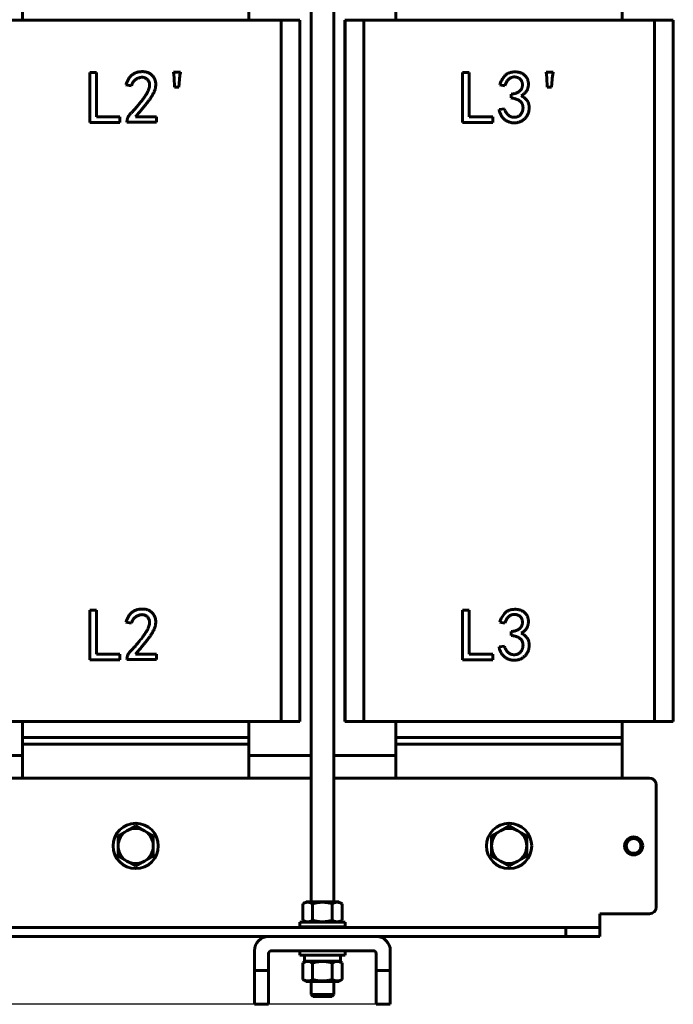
# Model space of a CAD drawing. Header units: millimetres. Extents: x 0 to 297, y 0 to 420.
# Tile 4 of 12: x 89 to 146, y 94 to 181. Entities that reach past the tile are written whole.
import ezdxf

# ---------------------------------------------------------------- set-up
doc = ezdxf.new("R2010")
doc.units = ezdxf.units.MM
doc.linetypes.add('K5LT_BASIC', pattern=[0])
doc.linetypes.add('K5LT_THIN', pattern=[0])
doc.layers.add('Системный слой', color=7, linetype='Continuous')
doc.styles.add('KDIMTEXTSTYLE', font='GOST_AU.SHX', dxfattribs={"width": 0.96, "oblique": 15, "height": 5})
doc.dimstyles.new('KDIMSTYLE (0.20)', dxfattribs={"dimtxt": 5, "dimasz": 1, "dimexe": 2, "dimexo": 0, "dimgap": 1, "dimtad": 1, "dimlfac": 5, "dimtxsty": 'KDIMTEXTSTYLE', "dimsah": 1, "dimcen": 0, "dimdle": 1, "dimadec": 0, "dimazin": 0, "dimtfac": 0.667, "dimtmove": 0, "dimatfit": 3, "dimfxl": 1, "dimtvp": 1, "dimtolj": 1, "dimtzin": 0, "dimarcsym": 0})

# ---------------------------------------------------------------- blocks, each defined once
blk = doc.blocks.new('U8')
at = {"layer": 'Системный слой', "color": 150, "linetype": 'K5LT_BASIC', "lineweight": 60, "true_color": 0x0080ff}
for p, q in [((114.389, 102.589), (114.389, 186.168)), ((114.389, 100.788), (114.389, 100.789)), ((114.389, 100.33), (114.389, 100.371)), ((114.389, 99.52), (114.389, 99.53)), ((114.389, 94.395), (114.389, 95.555))]:
    blk.add_line(p, q, dxfattribs=at)
blk = doc.blocks.new('U9')
at = {"layer": 'Системный слой', "color": 150, "linetype": 'K5LT_BASIC', "lineweight": 60, "true_color": 0x0080ff}
for p, q in [((116.389, 102.589), (116.389, 186.168)), ((116.389, 100.788), (116.389, 100.789)), ((116.389, 100.33), (116.389, 100.371)), ((116.389, 99.52), (116.389, 99.53)), ((116.389, 94.395), (116.389, 95.555))]:
    blk.add_line(p, q, dxfattribs=at)
blk = doc.blocks.new('U62')
at = {"layer": 'Системный слой', "color": 150, "linetype": 'K5LT_BASIC', "lineweight": 60, "true_color": 0x0080ff}
for p, q in [((108.889, 115.53), (114.389, 115.53)), ((116.389, 115.53), (121.889, 115.53))]:
    blk.add_line(p, q, dxfattribs=at)
blk = doc.blocks.new('U65')
at = {"layer": 'Системный слой', "color": 150, "linetype": 'K5LT_BASIC', "lineweight": 60, "true_color": 0x0080ff}
for p, q in [((75.889, 115.53), (81.389, 115.53)), ((83.389, 115.53), (88.889, 115.53))]:
    blk.add_line(p, q, dxfattribs=at)
blk = doc.blocks.new('U66')
at = {"layer": 'Системный слой', "color": 150, "linetype": 'K5LT_BASIC', "lineweight": 60, "true_color": 0x0080ff}
for p, q in [((53.489, 113.53), (55.889, 113.53)), ((75.889, 113.53), (81.389, 113.53)), ((83.389, 113.53), (88.889, 113.53)), ((108.889, 113.53), (114.389, 113.53)), ((116.389, 113.53), (121.889, 113.53)), ((141.889, 113.53), (144.289, 113.53))]:
    blk.add_line(p, q, dxfattribs=at)
blk = doc.blocks.new('KDIMARROW_01')
at = {"layer": 'Системный слой'}
blk.add_hatch(color=0, dxfattribs=at).paths.add_polyline_path([(-5, -0.658), (0, 0), (-5, 0.658), (-4.5, 0)])
at = {"layer": 'Системный слой', "color": 0, "linetype": 'K5LT_THIN', "lineweight": 18}
for p, q in [((-4.5, 0), (-5, 0.658)), ((-5, 0.658), (0, 0)), ((0, 0), (-5, -0.658)), ((-5, -0.658), (-4.5, 0)), ((0, 0), (-1, 0))]:
    blk.add_line(p, q, dxfattribs=at)

msp = doc.modelspace()

# ---------------------------------------------------------------- linework, layer by layer
at = {"layer": 'Системный слой', "color": 150, "linetype": 'K5LT_BASIC', "lineweight": 60, "true_color": 0x0080ff}
for p, q in [((88.8893, 180.5301), (88.8893, 182.3301)), ((108.8893, 182.3301), (108.8893, 180.5301)), ((121.8893, 180.5301), (121.8893, 182.3301)), ((141.8893, 182.3301), (141.8893, 180.5301)), ((86.0436, 180.5301), (111.7346, 180.5301)), ((111.7346, 180.5301), (111.7346, 118.5301)), ((111.7346, 180.5301), (113.3899, 180.5301)), ((113.3899, 180.5301), (113.3954, 180.5301)), ((113.3899, 118.5301), (113.3899, 180.5301)), ((113.3954, 118.5301), (113.3954, 180.5301)), ((117.3832, 180.5301), (117.3887, 180.5301)), ((117.3832, 118.5301), (117.3832, 180.5301)), ((117.3887, 118.5301), (117.3887, 180.5301)), ((117.3887, 180.5301), (119.0436, 180.5301)), ((119.0436, 180.5301), (144.7346, 180.5301)), ((119.0436, 180.5301), (119.0436, 118.5301)), ((144.7346, 180.5301), (144.7346, 118.5301)), ((144.7346, 180.5301), (146.3899, 180.5301)), ((146.3899, 180.5301), (146.3954, 180.5301)), ((146.3899, 118.5301), (146.3899, 180.5301)), ((146.3954, 118.5301), (146.3954, 180.5301)), ((94.8245, 171.4963), (94.8245, 175.8963)), ((94.8245, 175.8963), (95.4163, 175.8963)), ((95.4163, 175.8963), (95.4163, 171.9852)), ((102.235, 175.9478), (102.8525, 175.9478)), ((102.2865, 175.4332), (102.235, 175.9478)), ((127.7601, 171.4963), (127.7601, 175.8963)), ((127.7601, 175.8963), (128.3519, 175.8963)), ((128.3519, 175.8963), (128.3519, 171.9852)), ((135.1707, 175.9478), (135.7882, 175.9478)), ((135.2221, 175.4332), (135.1707, 175.9478)), ((102.3122, 174.6098), (102.2865, 175.4332)), ((102.7496, 175.2788), (102.6981, 174.6098)), ((135.2479, 174.6098), (135.2221, 175.4332)), ((135.6853, 175.2788), (135.6338, 174.6098)), ((98.504, 174.7384), (98.0151, 174.8156)), ((102.6981, 174.6098), (102.3122, 174.6098)), ((131.5169, 174.7384), (131.0537, 174.8156)), ((135.6338, 174.6098), (135.2479, 174.6098)), ((132.0572, 173.6577), (132.0572, 173.9922)), ((131.0022, 172.6285), (131.4654, 172.7057)), ((97.5005, 171.4963), (94.8245, 171.4963)), ((95.4163, 171.9852), (97.5005, 171.9852)), ((97.5005, 171.9852), (97.5005, 171.4963)), ((98.118, 171.5221), (98.118, 171.625)), ((100.7169, 171.5221), (98.118, 171.5221)), ((98.8642, 171.9852), (100.7169, 171.9852)), ((100.7169, 171.9852), (100.7169, 171.5221)), ((130.4362, 171.4963), (127.7601, 171.4963)), ((128.3519, 171.9852), (130.4362, 171.9852)), ((130.4362, 171.9852), (130.4362, 171.4963)), ((94.8245, 128.3864), (95.4163, 128.3864)), ((94.8245, 123.9864), (94.8245, 128.3864)), ((95.4163, 128.3864), (95.4163, 124.4753)), ((127.7601, 123.9864), (127.7601, 128.3864)), ((127.7601, 128.3864), (128.3519, 128.3864)), ((128.3519, 128.3864), (128.3519, 124.4753)), ((98.504, 127.2285), (98.0151, 127.3057)), ((131.5169, 127.2285), (131.0537, 127.3057)), ((132.0572, 126.1478), (132.0572, 126.4823)), ((131.0022, 125.1185), (131.4654, 125.1957)), ((97.5005, 123.9864), (94.8245, 123.9864)), ((95.4163, 124.4753), (97.5005, 124.4753)), ((97.5005, 124.4753), (97.5005, 123.9864)), ((98.118, 124.0121), (98.118, 124.115)), ((100.7169, 124.0121), (98.118, 124.0121)), ((98.8642, 124.4753), (100.7169, 124.4753)), ((100.7169, 124.4753), (100.7169, 124.0121)), ((130.4362, 123.9864), (127.7601, 123.9864)), ((128.3519, 124.4753), (130.4362, 124.4753)), ((130.4362, 124.4753), (130.4362, 123.9864)), ((86.0436, 118.5301), (111.7346, 118.5301)), ((88.8891, 116.7301), (88.8891, 118.5301)), ((108.8891, 118.5301), (108.8891, 117.1301)), ((111.7346, 118.5301), (113.3899, 118.5301)), ((113.3899, 118.5301), (113.3954, 118.5301)), ((117.3832, 118.5301), (117.3887, 118.5301)), ((117.3887, 118.5301), (119.0436, 118.5301)), ((119.0436, 118.5301), (144.7346, 118.5301)), ((121.8891, 116.7301), (121.8891, 118.5301)), ((141.8891, 118.5301), (141.8891, 117.1301)), ((144.7346, 118.5301), (146.3899, 118.5301)), ((146.3899, 118.5301), (146.3954, 118.5301)), ((88.8891, 116.5301), (88.8891, 116.7301)), ((88.8893, 117.1301), (88.8893, 116.5301)), ((88.8893, 117.1301), (108.8893, 117.1301)), ((108.8893, 117.1301), (108.8893, 116.5301)), ((121.8891, 116.5301), (121.8891, 116.7301)), ((121.8893, 117.1301), (121.8893, 116.5301)), ((121.8893, 117.1301), (141.8893, 117.1301)), ((141.8893, 117.1301), (141.8893, 116.5301)), ((88.8891, 113.5301), (88.8891, 116.5301)), ((88.8891, 116.5301), (108.8891, 116.5301)), ((88.8893, 116.5301), (108.8893, 116.5301)), ((108.8891, 116.5301), (108.8891, 113.5301)), ((121.8891, 116.5301), (141.8891, 116.5301)), ((121.8891, 113.5301), (121.8891, 116.5301)), ((121.8893, 116.5301), (141.8893, 116.5301)), ((141.8891, 116.5301), (141.8891, 113.5301)), ((108.8891, 113.5301), (88.8891, 113.5301)), ((141.8891, 113.5301), (121.8891, 113.5301)), ((144.8893, 102.1301), (144.8893, 112.9301)), ((98.1113, 108.8776), (97.3333, 108.4285)), ((98.8893, 109.3268), (98.1113, 108.8776)), ((99.6673, 108.8776), (98.8893, 109.3268)), ((100.4453, 108.4285), (99.6673, 108.8776)), ((131.1113, 108.8776), (130.3333, 108.4285)), ((131.8893, 109.3268), (131.1113, 108.8776)), ((132.6673, 108.8776), (131.8893, 109.3268)), ((133.4453, 108.4285), (132.6673, 108.8776)), ((97.3333, 108.4285), (97.3333, 107.5301)), ((100.4453, 107.5301), (100.4453, 108.4285)), ((130.3333, 108.4285), (130.3333, 107.5301)), ((133.4453, 107.5301), (133.4453, 108.4285)), ((97.3333, 107.5301), (97.3333, 106.6317)), ((100.4453, 106.6317), (100.4453, 107.5301)), ((130.3333, 107.5301), (130.3333, 106.6317)), ((133.4453, 106.6317), (133.4453, 107.5301)), ((97.3333, 106.6317), (98.1113, 106.1826)), ((99.6673, 106.1826), (100.4453, 106.6317)), ((130.3333, 106.6317), (131.1113, 106.1826)), ((132.6673, 106.1826), (133.4453, 106.6317)), ((98.1113, 106.1826), (98.8893, 105.7334)), ((98.8893, 105.7334), (99.6673, 106.1826)), ((131.1113, 106.1826), (131.8893, 105.7334)), ((131.8893, 105.7334), (132.6673, 106.1826)), ((113.9518, 102.5888), (113.6573, 102.4187)), ((113.6573, 100.9588), (113.6573, 102.4187)), ((113.9518, 102.5888), (116.8268, 102.5888)), ((114.5233, 100.9588), (114.5233, 102.4187)), ((116.2554, 100.9588), (116.2554, 102.4187)), ((116.8268, 102.5888), (117.1214, 102.4187)), ((117.1214, 102.4187), (117.1214, 100.9588)), ((139.8893, 101.5301), (139.8893, 100.5301)), ((139.8893, 101.5301), (144.2893, 101.5301)), ((60.8893, 100.3301), (136.8893, 100.3301)), ((113.3893, 100.7881), (113.3893, 100.3714)), ((113.3893, 100.7881), (117.3893, 100.7881)), ((113.3893, 100.3714), (117.3893, 100.3714)), ((113.9518, 100.7888), (113.6573, 100.9588)), ((113.9518, 100.7888), (116.8268, 100.7888)), ((116.8268, 100.7888), (117.1214, 100.9588)), ((117.3893, 100.7881), (117.3893, 100.3714)), ((136.8893, 100.3301), (139.8893, 100.3301)), ((136.8893, 100.3301), (136.8893, 99.5301)), ((139.8893, 100.3301), (139.8893, 100.5301)), ((139.8893, 100.3301), (139.8893, 99.5301)), ((136.8893, 99.5301), (60.8893, 99.5301)), ((110.6393, 99.5201), (120.1393, 99.5201)), ((139.8893, 99.5301), (136.8893, 99.5301)), ((109.3893, 98.2701), (109.3893, 96.5301)), ((110.6393, 96.5301), (110.6393, 98.0201)), ((110.8893, 98.2701), (119.8893, 98.2701)), ((113.3893, 98.2701), (113.3893, 97.8721)), ((113.3893, 97.8721), (117.3893, 97.8721)), ((113.7977, 97.8721), (113.7977, 97.3555)), ((116.981, 97.8721), (116.981, 97.3555)), ((117.3893, 98.2701), (117.3893, 97.8721)), ((120.1393, 98.0201), (120.1393, 96.5301)), ((121.3893, 96.5301), (121.3893, 98.2701)), ((113.9518, 97.3555), (113.6573, 97.1854)), ((113.6573, 95.7255), (113.6573, 97.1854)), ((113.7977, 97.3555), (116.981, 97.3555)), ((114.5233, 97.1854), (114.5233, 95.7255)), ((116.2554, 97.1854), (116.2554, 95.7255)), ((116.8268, 97.3555), (117.1214, 97.1854)), ((117.1214, 97.1854), (117.1214, 95.7255)), ((109.3893, 96.5301), (109.3893, 93.5301)), ((109.3893, 96.5301), (110.6393, 96.5301)), ((110.6393, 96.5301), (110.6393, 93.5301)), ((120.1393, 96.5301), (121.3893, 96.5301)), ((120.1393, 96.5301), (120.1393, 93.5301)), ((121.3893, 96.5301), (121.3893, 93.5301)), ((113.9518, 95.5555), (113.6573, 95.7255)), ((116.8268, 95.5555), (113.9518, 95.5555)), ((116.8268, 95.5555), (117.1214, 95.7255)), ((114.3893, 94.3953), (115.3893, 94.3953)), ((114.5625, 94.2221), (114.3893, 94.3953)), ((114.5625, 94.2221), (116.2161, 94.2221)), ((115.3893, 94.3953), (116.3893, 94.3953)), ((116.2161, 94.2221), (116.3893, 94.3953)), ((109.3893, 93.5301), (110.6393, 93.5301)), ((120.1393, 93.5301), (121.3893, 93.5301))]:
    msp.add_line(p, q, dxfattribs=at)
for centre, radius in [((98.8893, 107.5301), 2), ((131.8893, 107.5301), 2), ((142.8893, 107.5301), 0.8), ((142.8893, 107.5301), 0.65)]:
    msp.add_circle(centre, radius, dxfattribs=at)
for centre, radius, start, end in [((144.2893, 112.9301), 0.6, 0, 90), ((98.8893, 107.5301), 1.556, 120, 180), ((98.8893, 107.5301), 1.556, 60, 120), ((98.8893, 107.5301), 1.556, 0, 60), ((131.8893, 107.5301), 1.556, 120, 180), ((131.8893, 107.5301), 1.556, 60, 120), ((131.8893, 107.5301), 1.556, 0, 60), ((98.8893, 107.5301), 1.556, 180, 240), ((98.8893, 107.5301), 1.556, 300, 0), ((131.8893, 107.5301), 1.556, 180, 240), ((131.8893, 107.5301), 1.556, 300, 0), ((98.8893, 107.5301), 1.556, 240, 300), ((131.8893, 107.5301), 1.556, 240, 300), ((144.2893, 102.1301), 0.6, 270, 0), ((110.6393, 98.2701), 1.25, 90, 180), ((120.1393, 98.2701), 1.25, 0, 90), ((110.8893, 98.0201), 0.25, 90, 180), ((119.8893, 98.0201), 0.25, 0, 90)]:
    msp.add_arc(centre, radius, start, end, dxfattribs=at)
for points, knots in [([(98.0151, 174.8156), (98.0324, 174.8635), (98.0659, 174.9566), (98.1238, 175.0892), (98.1835, 175.2126), (98.2468, 175.326), (98.315, 175.4287), (98.3865, 175.5215), (98.4615, 175.6045), (98.5405, 175.6777), (98.623, 175.7422), (98.7097, 175.7981), (98.7995, 175.8469), (98.8928, 175.8884), (98.9897, 175.9218), (99.0906, 175.9461), (99.1947, 175.9649), (99.2657, 175.9706), (99.3017, 175.9735)], [0, 0, 0, 0, 0.082418, 0.1603497, 0.2342482, 0.3045452, 0.3706461, 0.4337613, 0.4942528, 0.5518037, 0.6079209, 0.6637471, 0.7187966, 0.7734135, 0.8289231, 0.8846043, 0.9415582, 1, 1, 1, 1]), ([(99.3017, 175.9735), (99.3436, 175.9769), (99.425, 175.9834), (99.5445, 175.9846), (99.6572, 175.9768), (99.7652, 175.962), (99.8707, 175.9359), (99.9764, 175.8972), (100.0834, 175.845), (100.1914, 175.781), (100.2973, 175.7026), (100.3932, 175.6041), (100.4777, 175.4873), (100.5533, 175.3551), (100.6143, 175.2065), (100.651, 175.0411), (100.6645, 174.8615), (100.6571, 174.7032), (100.6391, 174.5692), (100.6138, 174.4621), (100.5775, 174.3506), (100.5347, 174.233), (100.4778, 174.1121), (100.4138, 173.9852), (100.3373, 173.8548), (100.2679, 173.742), (100.205, 173.6482), (100.1523, 173.5716), (100.0947, 173.4898), (100.0301, 173.4042), (99.9618, 173.3128), (99.8884, 173.2163), (99.8092, 173.1156), (99.7251, 173.0094), (99.6358, 172.898), (99.5407, 172.7821), (99.4401, 172.6619), (99.3353, 172.5358), (99.2252, 172.4048), (99.1097, 172.2691), (98.9883, 172.1292), (98.9061, 172.0338), (98.8642, 171.9852)], [0, 0, 0, 0, 0.0231066, 0.0449378, 0.0655931, 0.085179, 0.1047905, 0.1252321, 0.146947, 0.1701294, 0.1941955, 0.2191421, 0.2453748, 0.2732971, 0.3026794, 0.3333104, 0.3660738, 0.4013869, 0.4202566, 0.4403369, 0.4617676, 0.484702, 0.5090853, 0.5351729, 0.5627921, 0.5922081, 0.6079503, 0.6249052, 0.6433192, 0.6629144, 0.6838717, 0.7060522, 0.7295644, 0.7543029, 0.7805141, 0.8080636, 0.8367079, 0.8667163, 0.8982007, 0.9307825, 0.9647093, 1, 1, 1, 1]), ([(102.8525, 175.9478), (102.8292, 175.8366), (102.7828, 175.6154), (102.7606, 175.3906), (102.7496, 175.2788)], [0, 0, 0, 0, 0.5027795, 1, 1, 1, 1]), ([(131.0537, 174.8156), (131.0807, 174.8901), (131.1333, 175.0354), (131.2316, 175.2396), (131.3457, 175.4236), (131.4527, 175.5625), (131.5466, 175.6623), (131.6245, 175.7266), (131.7071, 175.785), (131.7965, 175.8339), (131.8917, 175.8756), (131.9932, 175.9075), (132.1002, 175.9323), (132.2118, 175.9492), (132.3242, 175.9581), (132.4346, 175.9617), (132.5415, 175.9562), (132.6452, 175.9467), (132.7448, 175.928), (132.8409, 175.9036), (132.9329, 175.8707), (133.0219, 175.8331), (133.1051, 175.7882), (133.1834, 175.739), (133.2535, 175.6819), (133.3194, 175.6215), (133.3761, 175.5528), (133.4284, 175.48), (133.4739, 175.4012), (133.5117, 175.317), (133.5433, 175.2298), (133.5669, 175.1394), (133.5845, 175.0475), (133.5928, 174.953), (133.5938, 174.8571), (133.5869, 174.759), (133.5724, 174.659), (133.551, 174.5575), (133.5201, 174.456), (133.4756, 174.3573), (133.4191, 174.2619), (133.3507, 174.1697), (133.2704, 174.0808), (133.1771, 173.9964), (133.073, 173.9137), (132.997, 173.8636), (132.9578, 173.8378)], [0, 0, 0, 0, 0.0474644, 0.0924887, 0.135475, 0.1769674, 0.1972903, 0.2174162, 0.2373714, 0.2578142, 0.2783543, 0.2995383, 0.3214187, 0.3441338, 0.3670489, 0.3889408, 0.4102756, 0.4311237, 0.4512424, 0.4709051, 0.4904653, 0.5097307, 0.5287159, 0.5470332, 0.5650435, 0.5828138, 0.6005035, 0.6182453, 0.6364913, 0.6548865, 0.6734863, 0.6919963, 0.7107705, 0.7294984, 0.7487196, 0.7681758, 0.7883602, 0.8091874, 0.8303141, 0.8517809, 0.8738761, 0.8965984, 0.9204467, 0.9454984, 0.97192, 1, 1, 1, 1]), ([(135.7882, 175.9478), (135.7649, 175.8366), (135.7185, 175.6154), (135.6963, 175.3906), (135.6853, 175.2788)], [0, 0, 0, 0, 0.5027795, 1, 1, 1, 1]), ([(98.118, 171.625), (98.1211, 171.6568), (98.1273, 171.7202), (98.1491, 171.8134), (98.1796, 171.9044), (98.2198, 171.9931), (98.2695, 172.0797), (98.3306, 172.1622), (98.3988, 172.2442), (98.4803, 172.3218), (98.5683, 172.4044), (98.6594, 172.4989), (98.758, 172.6021), (98.8603, 172.7183), (98.9704, 172.8434), (99.0842, 172.9811), (99.2043, 173.1288), (99.3275, 173.2836), (99.4482, 173.4392), (99.5594, 173.5899), (99.6606, 173.7307), (99.7508, 173.8619), (99.8278, 173.9852), (99.8946, 174.0986), (99.9516, 174.2019), (100.0085, 174.3252), (100.0623, 174.4675), (100.1044, 174.6291), (100.1235, 174.7786), (100.116, 174.9161), (100.0864, 175.0415), (100.0348, 175.1553), (99.9624, 175.2579), (99.8698, 175.3454), (99.7642, 175.4174), (99.6467, 175.4658), (99.521, 175.4902), (99.3895, 175.488), (99.257, 175.4645), (99.1249, 175.4235), (98.9976, 175.3601), (98.8729, 175.281), (98.7574, 175.179), (98.6558, 175.0535), (98.5695, 174.905), (98.5264, 174.7953), (98.504, 174.7384)], [0, 0, 0, 0, 0.0155287, 0.0308642, 0.04632, 0.0620533, 0.0780793, 0.0946407, 0.1118158, 0.1298049, 0.1492158, 0.1703673, 0.1934894, 0.2184957, 0.245488, 0.2743887, 0.3051868, 0.3378863, 0.3704218, 0.4007344, 0.4288022, 0.4545463, 0.4780315, 0.4993181, 0.5184278, 0.535259, 0.5652147, 0.5921015, 0.6161602, 0.6380887, 0.6585443, 0.6783481, 0.6983685, 0.7190874, 0.7398698, 0.7600558, 0.7803153, 0.8015928, 0.8234931, 0.8454849, 0.8684476, 0.8923113, 0.9169977, 0.9428597, 0.9703611, 1, 1, 1, 1]), ([(132.0572, 173.9922), (132.1008, 173.9967), (132.1852, 174.0053), (132.3065, 174.0281), (132.4189, 174.0538), (132.5218, 174.0865), (132.6155, 174.1246), (132.7006, 174.1678), (132.7758, 174.218), (132.8418, 174.2735), (132.8996, 174.3337), (132.9483, 174.3988), (132.9889, 174.4681), (133.0206, 174.5421), (133.0429, 174.6206), (133.059, 174.7031), (133.0637, 174.7902), (133.0621, 174.8797), (133.0525, 174.9684), (133.0321, 175.0525), (133.0033, 175.1302), (132.9667, 175.2024), (132.9187, 175.2667), (132.8633, 175.3253), (132.7988, 175.3771), (132.7266, 175.4215), (132.6493, 175.4577), (132.5702, 175.4873), (132.4893, 175.505), (132.4076, 175.5146), (132.3244, 175.5161), (132.2402, 175.5057), (132.1546, 175.4876), (132.0683, 175.4603), (131.9824, 175.4218), (131.9019, 175.3663), (131.8266, 175.2965), (131.7539, 175.2139), (131.6884, 175.1148), (131.6251, 175.003), (131.5668, 174.8765), (131.534, 174.7857), (131.5169, 174.7384)], [0, 0, 0, 0, 0.0346279, 0.0670302, 0.097477, 0.1256632, 0.1522368, 0.1773884, 0.2009232, 0.2235527, 0.2453943, 0.2667337, 0.2876601, 0.3086917, 0.3301416, 0.3521026, 0.3749979, 0.3988532, 0.4228625, 0.4453314, 0.4670165, 0.488239, 0.5090779, 0.5302096, 0.5518132, 0.5742469, 0.597043, 0.6191997, 0.6408208, 0.6623075, 0.6841505, 0.7063853, 0.7292324, 0.7532102, 0.7778108, 0.803296, 0.8301304, 0.8587779, 0.8900428, 0.9237671, 0.9602734, 1, 1, 1, 1]), ([(132.9578, 173.8378), (133.0153, 173.8106), (133.1278, 173.7574), (133.2784, 173.6496), (133.4076, 173.5225), (133.497, 173.4009), (133.5574, 173.2948), (133.5934, 173.2077), (133.6209, 173.1146), (133.6408, 173.0161), (133.6534, 172.9116), (133.6565, 172.801), (133.6528, 172.6841), (133.6404, 172.5635), (133.6205, 172.4423), (133.5887, 172.3257), (133.5479, 172.2149), (133.4969, 172.1096), (133.4352, 172.0108), (133.3625, 171.9188), (133.2817, 171.8314), (133.1902, 171.7524), (133.0932, 171.6804), (132.9914, 171.618), (132.8866, 171.5654), (132.7785, 171.5232), (132.667, 171.4917), (132.5525, 171.4699), (132.4346, 171.4572), (132.3147, 171.4558), (132.1952, 171.4629), (132.0788, 171.4808), (131.9659, 171.5047), (131.8575, 171.54), (131.7525, 171.5821), (131.6525, 171.6352), (131.5561, 171.6957), (131.4642, 171.7647), (131.3781, 171.8429), (131.2998, 171.9302), (131.2286, 172.0254), (131.1683, 172.1306), (131.1128, 172.2423), (131.0682, 172.3637), (131.0291, 172.4927), (131.0113, 172.5826), (131.0022, 172.6285)], [0, 0, 0, 0, 0.0353833, 0.0692705, 0.1025623, 0.13598, 0.1530165, 0.1704708, 0.18839, 0.2069955, 0.2264245, 0.246968, 0.2685728, 0.2915207, 0.3145081, 0.3368773, 0.3587738, 0.3802259, 0.4019327, 0.4234948, 0.4455346, 0.4681122, 0.4907681, 0.5127759, 0.5345433, 0.5560063, 0.5773522, 0.5989781, 0.6208696, 0.6433506, 0.6656967, 0.6875237, 0.70891, 0.7299007, 0.7509362, 0.7719157, 0.7928347, 0.8143218, 0.8358715, 0.8575523, 0.8795708, 0.9019429, 0.9249779, 0.949008, 0.973929, 1, 1, 1, 1]), ([(131.4654, 172.7057), (131.4837, 172.6517), (131.5195, 172.5457), (131.597, 172.3994), (131.6896, 172.2673), (131.7785, 172.1684), (131.8588, 172.1009), (131.9221, 172.0567), (131.9887, 172.0188), (132.0603, 171.991), (132.1345, 171.9671), (132.2131, 171.9536), (132.2946, 171.9459), (132.3785, 171.9446), (132.4622, 171.9523), (132.5429, 171.9676), (132.6196, 171.9901), (132.6917, 172.0217), (132.7584, 172.0626), (132.8222, 172.1091), (132.8806, 172.165), (132.933, 172.2286), (132.9805, 172.2968), (133.0215, 172.3682), (133.0554, 172.4421), (133.0807, 172.5186), (133.1004, 172.5972), (133.1113, 172.6784), (133.1165, 172.7619), (133.1131, 172.8466), (133.1045, 172.9303), (133.0868, 173.0103), (133.0631, 173.0852), (133.0337, 173.1564), (132.9953, 173.2215), (132.9511, 173.2823), (132.9002, 173.3382), (132.8413, 173.3888), (132.775, 173.4358), (132.6999, 173.4792), (132.6148, 173.5173), (132.5216, 173.554), (132.4185, 173.585), (132.3066, 173.6135), (132.1851, 173.6384), (132.1008, 173.6511), (132.0572, 173.6577)], [0, 0, 0, 0, 0.0421545, 0.0827972, 0.1221768, 0.1614951, 0.1808753, 0.1998131, 0.218676, 0.2374728, 0.2566836, 0.2763067, 0.2964043, 0.3173563, 0.3383914, 0.3585206, 0.3781819, 0.3974704, 0.416687, 0.4360372, 0.4558515, 0.476407, 0.4970419, 0.5173929, 0.5373034, 0.5571791, 0.5770478, 0.5972554, 0.617769, 0.6389669, 0.6600494, 0.6800419, 0.6995475, 0.7182171, 0.7369917, 0.7553545, 0.7738496, 0.792872, 0.8127936, 0.8339915, 0.8570584, 0.8818013, 0.9081599, 0.9368209, 0.9673369, 1, 1, 1, 1]), ([(98.0151, 127.3057), (98.0324, 127.3535), (98.0659, 127.4466), (98.1238, 127.5792), (98.1835, 127.7026), (98.2468, 127.8161), (98.315, 127.9187), (98.3865, 128.0116), (98.4615, 128.0946), (98.5405, 128.1677), (98.623, 128.2322), (98.7097, 128.2881), (98.7995, 128.337), (98.8928, 128.3784), (98.9897, 128.4118), (99.0906, 128.4361), (99.1947, 128.455), (99.2657, 128.4607), (99.3017, 128.4636)], [0, 0, 0, 0, 0.082418, 0.1603497, 0.2342482, 0.3045452, 0.3706461, 0.4337613, 0.4942528, 0.5518037, 0.6079209, 0.6637471, 0.7187966, 0.7734135, 0.8289231, 0.8846043, 0.9415582, 1, 1, 1, 1]), ([(98.118, 124.115), (98.1211, 124.1469), (98.1273, 124.2103), (98.1491, 124.3034), (98.1796, 124.3944), (98.2198, 124.4832), (98.2695, 124.5697), (98.3306, 124.6522), (98.3988, 124.7343), (98.4803, 124.8119), (98.5683, 124.8945), (98.6594, 124.9889), (98.758, 125.0921), (98.8603, 125.2083), (98.9704, 125.3335), (99.0842, 125.4712), (99.2043, 125.6188), (99.3275, 125.7737), (99.4482, 125.9292), (99.5594, 126.08), (99.6606, 126.2207), (99.7508, 126.352), (99.8278, 126.4753), (99.8946, 126.5886), (99.9516, 126.6919), (100.0085, 126.8153), (100.0623, 126.9575), (100.1044, 127.1191), (100.1235, 127.2687), (100.116, 127.4061), (100.0864, 127.5316), (100.0348, 127.6454), (99.9624, 127.7479), (99.8698, 127.8354), (99.7642, 127.9074), (99.6467, 127.9558), (99.521, 127.9803), (99.3895, 127.9781), (99.257, 127.9545), (99.1249, 127.9136), (98.9976, 127.8501), (98.8729, 127.771), (98.7574, 127.6691), (98.6558, 127.5436), (98.5695, 127.3951), (98.5264, 127.2854), (98.504, 127.2285)], [0, 0, 0, 0, 0.0155287, 0.0308642, 0.04632, 0.0620533, 0.0780793, 0.0946407, 0.1118158, 0.1298049, 0.1492158, 0.1703673, 0.1934894, 0.2184957, 0.245488, 0.2743887, 0.3051868, 0.3378863, 0.3704218, 0.4007344, 0.4288022, 0.4545463, 0.4780315, 0.4993181, 0.5184278, 0.535259, 0.5652147, 0.5921015, 0.6161602, 0.6380887, 0.6585443, 0.6783481, 0.6983685, 0.7190874, 0.7398698, 0.7600558, 0.7803153, 0.8015928, 0.8234931, 0.8454849, 0.8684476, 0.8923113, 0.9169977, 0.9428597, 0.9703611, 1, 1, 1, 1]), ([(99.3017, 128.4636), (99.3436, 128.4669), (99.425, 128.4735), (99.5445, 128.4747), (99.6572, 128.4669), (99.7652, 128.4521), (99.8707, 128.4259), (99.9764, 128.3873), (100.0834, 128.3351), (100.1914, 128.2711), (100.2973, 128.1927), (100.3932, 128.0942), (100.4777, 127.9773), (100.5533, 127.8452), (100.6143, 127.6966), (100.651, 127.5311), (100.6645, 127.3516), (100.6571, 127.1932), (100.6391, 127.0592), (100.6138, 126.9522), (100.5775, 126.8407), (100.5347, 126.7231), (100.4778, 126.6021), (100.4138, 126.4753), (100.3373, 126.3448), (100.2679, 126.2321), (100.205, 126.1382), (100.1523, 126.0616), (100.0947, 125.9799), (100.0301, 125.8943), (99.9618, 125.8028), (99.8884, 125.7063), (99.8092, 125.6056), (99.7251, 125.4995), (99.6358, 125.3881), (99.5407, 125.2722), (99.4401, 125.152), (99.3353, 125.0258), (99.2252, 124.8949), (99.1097, 124.7591), (98.9883, 124.6193), (98.9061, 124.5239), (98.8642, 124.4753)], [0, 0, 0, 0, 0.0231066, 0.0449378, 0.0655931, 0.085179, 0.1047905, 0.1252321, 0.146947, 0.1701294, 0.1941955, 0.2191421, 0.2453748, 0.2732971, 0.3026794, 0.3333104, 0.3660738, 0.4013869, 0.4202566, 0.4403369, 0.4617676, 0.484702, 0.5090853, 0.5351729, 0.5627921, 0.5922081, 0.6079503, 0.6249052, 0.6433192, 0.6629144, 0.6838717, 0.7060522, 0.7295644, 0.7543029, 0.7805141, 0.8080636, 0.8367079, 0.8667163, 0.8982007, 0.9307825, 0.9647093, 1, 1, 1, 1]), ([(131.0537, 127.3057), (131.0807, 127.3802), (131.1333, 127.5254), (131.2316, 127.7296), (131.3457, 127.9137), (131.4527, 128.0526), (131.5466, 128.1523), (131.6245, 128.2166), (131.7071, 128.2751), (131.7965, 128.3239), (131.8917, 128.3657), (131.9932, 128.3976), (132.1002, 128.4224), (132.2118, 128.4392), (132.3242, 128.4481), (132.4346, 128.4518), (132.5415, 128.4462), (132.6452, 128.4368), (132.7448, 128.4181), (132.8409, 128.3936), (132.9329, 128.3607), (133.0219, 128.3232), (133.1051, 128.2782), (133.1834, 128.229), (133.2535, 128.1719), (133.3194, 128.1115), (133.3761, 128.0429), (133.4284, 127.97), (133.4739, 127.8913), (133.5117, 127.8071), (133.5433, 127.7198), (133.5669, 127.6295), (133.5845, 127.5376), (133.5928, 127.4431), (133.5938, 127.3472), (133.5869, 127.2491), (133.5724, 127.1491), (133.551, 127.0475), (133.5201, 126.946), (133.4756, 126.8473), (133.4191, 126.7519), (133.3507, 126.6598), (133.2704, 126.5709), (133.1771, 126.4864), (133.073, 126.4037), (132.997, 126.3537), (132.9578, 126.3279)], [0, 0, 0, 0, 0.0474644, 0.0924887, 0.135475, 0.1769674, 0.1972903, 0.2174162, 0.2373714, 0.2578142, 0.2783543, 0.2995383, 0.3214187, 0.3441338, 0.3670489, 0.3889408, 0.4102756, 0.4311237, 0.4512424, 0.4709051, 0.4904653, 0.5097307, 0.5287159, 0.5470332, 0.5650435, 0.5828138, 0.6005035, 0.6182453, 0.6364913, 0.6548865, 0.6734863, 0.6919963, 0.7107705, 0.7294984, 0.7487196, 0.7681758, 0.7883602, 0.8091874, 0.8303141, 0.8517809, 0.8738761, 0.8965984, 0.9204467, 0.9454984, 0.97192, 1, 1, 1, 1]), ([(132.0572, 126.4823), (132.1008, 126.4867), (132.1852, 126.4954), (132.3065, 126.5182), (132.4189, 126.5439), (132.5218, 126.5766), (132.6155, 126.6146), (132.7006, 126.6579), (132.7758, 126.7081), (132.8418, 126.7635), (132.8996, 126.8238), (132.9483, 126.8889), (132.9889, 126.9581), (133.0206, 127.0321), (133.0429, 127.1107), (133.059, 127.1932), (133.0637, 127.2802), (133.0621, 127.3698), (133.0525, 127.4585), (133.0321, 127.5425), (133.0033, 127.6202), (132.9667, 127.6924), (132.9187, 127.7568), (132.8633, 127.8154), (132.7988, 127.8671), (132.7266, 127.9115), (132.6493, 127.9478), (132.5702, 127.9773), (132.4893, 127.995), (132.4076, 128.0047), (132.3244, 128.0062), (132.2402, 127.9958), (132.1546, 127.9776), (132.0683, 127.9503), (131.9824, 127.9119), (131.9019, 127.8563), (131.8266, 127.7866), (131.7539, 127.7039), (131.6884, 127.6049), (131.6251, 127.4931), (131.5668, 127.3665), (131.534, 127.2758), (131.5169, 127.2285)], [0, 0, 0, 0, 0.0346279, 0.0670302, 0.097477, 0.1256632, 0.1522368, 0.1773884, 0.2009232, 0.2235527, 0.2453943, 0.2667337, 0.2876601, 0.3086917, 0.3301416, 0.3521026, 0.3749979, 0.3988532, 0.4228625, 0.4453314, 0.4670165, 0.488239, 0.5090779, 0.5302096, 0.5518132, 0.5742469, 0.597043, 0.6191997, 0.6408208, 0.6623075, 0.6841505, 0.7063853, 0.7292324, 0.7532102, 0.7778108, 0.803296, 0.8301304, 0.8587779, 0.8900428, 0.9237671, 0.9602734, 1, 1, 1, 1]), ([(132.9578, 126.3279), (133.0153, 126.3007), (133.1278, 126.2474), (133.2784, 126.1396), (133.4076, 126.0126), (133.497, 125.891), (133.5574, 125.7849), (133.5934, 125.6977), (133.6209, 125.6047), (133.6408, 125.5061), (133.6534, 125.4016), (133.6565, 125.291), (133.6528, 125.1742), (133.6404, 125.0535), (133.6205, 124.9324), (133.5887, 124.8158), (133.5479, 124.7049), (133.4969, 124.5997), (133.4352, 124.5009), (133.3625, 124.4088), (133.2817, 124.3214), (133.1902, 124.2424), (133.0932, 124.1704), (132.9914, 124.1081), (132.8866, 124.0555), (132.7785, 124.0133), (132.667, 123.9818), (132.5525, 123.96), (132.4346, 123.9472), (132.3147, 123.9459), (132.1952, 123.953), (132.0788, 123.9709), (131.9659, 123.9947), (131.8575, 124.03), (131.7525, 124.0722), (131.6525, 124.1252), (131.5561, 124.1858), (131.4642, 124.2547), (131.3781, 124.333), (131.2998, 124.4203), (131.2286, 124.5155), (131.1683, 124.6206), (131.1128, 124.7324), (131.0682, 124.8538), (131.0291, 124.9828), (131.0113, 125.0726), (131.0022, 125.1185)], [0, 0, 0, 0, 0.0353833, 0.0692705, 0.1025623, 0.13598, 0.1530165, 0.1704708, 0.18839, 0.2069955, 0.2264245, 0.246968, 0.2685728, 0.2915207, 0.3145081, 0.3368773, 0.3587738, 0.3802259, 0.4019327, 0.4234948, 0.4455346, 0.4681122, 0.4907681, 0.5127759, 0.5345433, 0.5560063, 0.5773522, 0.5989781, 0.6208696, 0.6433506, 0.6656967, 0.6875237, 0.70891, 0.7299007, 0.7509362, 0.7719157, 0.7928347, 0.8143218, 0.8358715, 0.8575523, 0.8795708, 0.9019429, 0.9249779, 0.949008, 0.973929, 1, 1, 1, 1]), ([(131.4654, 125.1957), (131.4837, 125.1418), (131.5195, 125.0358), (131.597, 124.8895), (131.6896, 124.7574), (131.7785, 124.6585), (131.8588, 124.591), (131.9221, 124.5468), (131.9887, 124.5089), (132.0603, 124.4811), (132.1345, 124.4571), (132.2131, 124.4437), (132.2946, 124.436), (132.3785, 124.4347), (132.4622, 124.4423), (132.5429, 124.4576), (132.6196, 124.4802), (132.6917, 124.5118), (132.7584, 124.5526), (132.8222, 124.5991), (132.8806, 124.655), (132.933, 124.7186), (132.9805, 124.7869), (133.0215, 124.8582), (133.0554, 124.9321), (133.0807, 125.0087), (133.1004, 125.0873), (133.1113, 125.1684), (133.1165, 125.2519), (133.1131, 125.3367), (133.1045, 125.4204), (133.0868, 125.5004), (133.0631, 125.5753), (133.0337, 125.6465), (132.9953, 125.7115), (132.9511, 125.7723), (132.9002, 125.8282), (132.8413, 125.8789), (132.775, 125.9258), (132.6999, 125.9692), (132.6148, 126.0073), (132.5216, 126.0441), (132.4185, 126.075), (132.3066, 126.1035), (132.1851, 126.1284), (132.1008, 126.1412), (132.0572, 126.1478)], [0, 0, 0, 0, 0.0421545, 0.0827972, 0.1221768, 0.1614951, 0.1808753, 0.1998131, 0.218676, 0.2374728, 0.2566836, 0.2763067, 0.2964043, 0.3173563, 0.3383914, 0.3585206, 0.3781819, 0.3974704, 0.416687, 0.4360372, 0.4558515, 0.476407, 0.4970419, 0.5173929, 0.5373034, 0.5571791, 0.5770478, 0.5972554, 0.617769, 0.6389669, 0.6600494, 0.6800419, 0.6995475, 0.7182171, 0.7369917, 0.7553545, 0.7738496, 0.792872, 0.8127936, 0.8339915, 0.8570584, 0.8818013, 0.9081599, 0.9368209, 0.9673369, 1, 1, 1, 1]), ([(113.6573, 102.4187), (113.7089, 102.4485), (113.7792, 102.4837), (113.869, 102.5165), (113.9253, 102.5327), (113.983, 102.5447), (114.0419, 102.5518), (114.1014, 102.5535), (114.1604, 102.5498), (114.2178, 102.541), (114.273, 102.528), (114.3428, 102.5063), (114.4264, 102.4716), (114.4915, 102.4371), (114.5233, 102.4187)], [0, 0, 0, 0, 2.7560149, 3.7063761, 4.6759695, 5.6700035, 6.6812568, 7.7046424, 8.7188714, 9.7019759, 10.6472201, 11.5539335, 13.3028004, 15, 15, 15, 15]), ([(114.5233, 102.4187), (114.5384, 102.4231), (114.5688, 102.4317), (114.615, 102.4442), (114.661, 102.4561), (114.7224, 102.4712), (114.7993, 102.4885), (114.9171, 102.5117), (115.0184, 102.5273), (115.1031, 102.5372), (115.1456, 102.5414), (115.1882, 102.545), (115.2308, 102.548), (115.2735, 102.5502), (115.3309, 102.5523), (115.3884, 102.553), (115.4455, 102.5522), (115.503, 102.5505), (115.5584, 102.5474), (115.6112, 102.5433), (115.6592, 102.539), (115.7192, 102.5323), (115.791, 102.5225), (115.8623, 102.5109), (115.9335, 102.4977), (116.0017, 102.4835), (116.0673, 102.4685), (116.1302, 102.453), (116.1823, 102.4392), (116.2241, 102.4276), (116.245, 102.4217), (116.2554, 102.4187)], [0, 0, 0, 0, 0.0002359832, 0.0004719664, 0.0007079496, 0.0009439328, 0.0014158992, 0.0018878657, 0.0027406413, 0.0029538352, 0.0031670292, 0.0033802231, 0.003593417, 0.0038067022, 0.0040199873, 0.0044465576, 0.0046598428, 0.004873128, 0.0052996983, 0.0054797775, 0.0056598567, 0.0060200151, 0.0063801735, 0.0067403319, 0.0071004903, 0.0074606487, 0.0077820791, 0.0081035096, 0.0084249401, 0.0085856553, 0.0087463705, 0.0087463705, 0.0087463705, 0.0087463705]), ([(116.2554, 102.4187), (116.307, 102.4485), (116.3773, 102.4837), (116.4671, 102.5165), (116.5233, 102.5327), (116.581, 102.5447), (116.64, 102.5518), (116.6994, 102.5535), (116.7584, 102.5498), (116.8159, 102.541), (116.8711, 102.528), (116.9409, 102.5063), (117.0244, 102.4716), (117.0896, 102.4371), (117.1214, 102.4187)], [0, 0, 0, 0, 2.756015, 3.7063762, 4.6759696, 5.6700037, 6.681257, 7.7046426, 8.7188715, 9.701976, 10.6472202, 11.5539336, 13.3028005, 15, 15, 15, 15]), ([(114.5233, 100.9588), (114.4717, 100.929), (114.4014, 100.8938), (114.3116, 100.8611), (114.2553, 100.8448), (114.1976, 100.8328), (114.1387, 100.8257), (114.0792, 100.824), (114.0202, 100.8277), (113.9628, 100.8365), (113.9076, 100.8495), (113.8378, 100.8712), (113.7542, 100.9059), (113.6891, 100.9405), (113.6573, 100.9588)], [0, 0, 0, 0, 2.7560149, 3.7063762, 4.6759696, 5.6700036, 6.6812569, 7.7046425, 8.7188714, 9.7019759, 10.6472201, 11.5539335, 13.3028005, 15, 15, 15, 15]), ([(116.2554, 100.9588), (116.2403, 100.9545), (116.2098, 100.9458), (116.1637, 100.9333), (116.1177, 100.9214), (116.0563, 100.9063), (115.9793, 100.889), (115.8616, 100.8658), (115.7603, 100.8502), (115.6756, 100.8404), (115.6331, 100.8361), (115.5905, 100.8325), (115.5479, 100.8296), (115.5051, 100.8273), (115.4478, 100.8252), (115.3903, 100.8246), (115.3331, 100.8253), (115.2757, 100.827), (115.2203, 100.8301), (115.1675, 100.8342), (115.1195, 100.8386), (115.0594, 100.8452), (114.9877, 100.8551), (114.9164, 100.8666), (114.8452, 100.8798), (114.7769, 100.894), (114.7113, 100.909), (114.6485, 100.9245), (114.5964, 100.9383), (114.5546, 100.9499), (114.5337, 100.9558), (114.5233, 100.9588)], [0, 0, 0, 0, 0.0002359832, 0.0004719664, 0.0007079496, 0.0009439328, 0.0014158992, 0.0018878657, 0.0027406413, 0.0029538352, 0.0031670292, 0.0033802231, 0.003593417, 0.0038067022, 0.0040199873, 0.0044465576, 0.0046598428, 0.004873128, 0.0052996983, 0.0054797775, 0.0056598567, 0.0060200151, 0.0063801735, 0.0067403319, 0.0071004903, 0.0074606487, 0.0077820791, 0.0081035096, 0.0084249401, 0.0085856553, 0.0087463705, 0.0087463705, 0.0087463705, 0.0087463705]), ([(117.1214, 100.9588), (117.0697, 100.929), (116.9994, 100.8938), (116.9097, 100.8611), (116.8534, 100.8448), (116.7957, 100.8328), (116.7368, 100.8257), (116.6773, 100.824), (116.6183, 100.8277), (116.5609, 100.8365), (116.5057, 100.8495), (116.4359, 100.8712), (116.3523, 100.9059), (116.2871, 100.9405), (116.2554, 100.9588)], [0, 0, 0, 0, 2.7560149, 3.7063761, 4.6759695, 5.6700035, 6.6812568, 7.7046424, 8.7188714, 9.7019759, 10.6472201, 11.5539335, 13.3028004, 15, 15, 15, 15]), ([(113.6573, 97.1854), (113.7089, 97.2152), (113.7792, 97.2504), (113.869, 97.2832), (113.9253, 97.2994), (113.983, 97.3114), (114.0419, 97.3185), (114.1014, 97.3202), (114.1604, 97.3165), (114.2178, 97.3077), (114.273, 97.2947), (114.3428, 97.273), (114.4264, 97.2383), (114.4915, 97.2037), (114.5233, 97.1854)], [0, 0, 0, 0, 2.7560149, 3.7063761, 4.6759695, 5.6700035, 6.6812568, 7.7046424, 8.7188714, 9.7019759, 10.6472201, 11.5539335, 13.3028004, 15, 15, 15, 15]), ([(114.5233, 97.1854), (114.5384, 97.1897), (114.5688, 97.1984), (114.615, 97.2109), (114.661, 97.2228), (114.7224, 97.2379), (114.7993, 97.2552), (114.9171, 97.2784), (115.0184, 97.294), (115.1031, 97.3039), (115.1456, 97.3081), (115.1882, 97.3117), (115.2308, 97.3147), (115.2735, 97.3169), (115.3309, 97.319), (115.3884, 97.3196), (115.4455, 97.3189), (115.503, 97.3172), (115.5584, 97.3141), (115.6112, 97.31), (115.6592, 97.3057), (115.7192, 97.299), (115.791, 97.2892), (115.8623, 97.2776), (115.9335, 97.2644), (116.0017, 97.2502), (116.0673, 97.2352), (116.1302, 97.2197), (116.1823, 97.2059), (116.2241, 97.1943), (116.245, 97.1884), (116.2554, 97.1854)], [0, 0, 0, 0, 0.0002359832, 0.0004719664, 0.0007079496, 0.0009439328, 0.0014158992, 0.0018878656, 0.0027406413, 0.0029538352, 0.0031670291, 0.0033802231, 0.003593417, 0.0038067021, 0.0040199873, 0.0044465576, 0.0046598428, 0.004873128, 0.0052996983, 0.0054797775, 0.0056598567, 0.0060200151, 0.0063801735, 0.0067403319, 0.0071004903, 0.0074606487, 0.0077820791, 0.0081035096, 0.00842494, 0.0085856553, 0.0087463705, 0.0087463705, 0.0087463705, 0.0087463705]), ([(116.2554, 97.1854), (116.307, 97.2152), (116.3773, 97.2504), (116.4671, 97.2832), (116.5233, 97.2994), (116.581, 97.3114), (116.64, 97.3185), (116.6994, 97.3202), (116.7584, 97.3165), (116.8159, 97.3077), (116.8711, 97.2947), (116.9409, 97.273), (117.0244, 97.2383), (117.0896, 97.2037), (117.1214, 97.1854)], [0, 0, 0, 0, 2.756015, 3.7063762, 4.6759696, 5.6700037, 6.681257, 7.7046426, 8.7188715, 9.701976, 10.6472202, 11.5539336, 13.3028005, 15, 15, 15, 15]), ([(114.5233, 95.7255), (114.4717, 95.6957), (114.4014, 95.6605), (114.3116, 95.6278), (114.2553, 95.6115), (114.1976, 95.5995), (114.1387, 95.5924), (114.0792, 95.5907), (114.0202, 95.5944), (113.9628, 95.6032), (113.9076, 95.6162), (113.8378, 95.6379), (113.7542, 95.6726), (113.6891, 95.7072), (113.6573, 95.7255)], [0, 0, 0, 0, 2.756015, 3.7063762, 4.6759696, 5.6700037, 6.681257, 7.7046426, 8.7188715, 9.701976, 10.6472202, 11.5539336, 13.3028005, 15, 15, 15, 15]), ([(116.2554, 95.7255), (116.2403, 95.7212), (116.2098, 95.7125), (116.1637, 95.7), (116.1177, 95.6881), (116.0563, 95.673), (115.9793, 95.6557), (115.8616, 95.6325), (115.7603, 95.6169), (115.6756, 95.6071), (115.6331, 95.6028), (115.5905, 95.5992), (115.5479, 95.5962), (115.5051, 95.594), (115.4478, 95.5919), (115.3903, 95.5913), (115.3331, 95.592), (115.2757, 95.5937), (115.2203, 95.5968), (115.1675, 95.6009), (115.1195, 95.6053), (115.0594, 95.6119), (114.9877, 95.6218), (114.9164, 95.6333), (114.8452, 95.6465), (114.7769, 95.6607), (114.7113, 95.6757), (114.6485, 95.6912), (114.5964, 95.705), (114.5546, 95.7166), (114.5337, 95.7225), (114.5233, 95.7255)], [0, 0, 0, 0, 0.0002359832, 0.0004719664, 0.0007079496, 0.0009439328, 0.0014158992, 0.0018878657, 0.0027406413, 0.0029538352, 0.0031670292, 0.0033802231, 0.003593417, 0.0038067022, 0.0040199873, 0.0044465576, 0.0046598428, 0.004873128, 0.0052996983, 0.0054797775, 0.0056598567, 0.0060200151, 0.0063801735, 0.0067403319, 0.0071004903, 0.0074606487, 0.0077820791, 0.0081035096, 0.0084249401, 0.0085856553, 0.0087463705, 0.0087463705, 0.0087463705, 0.0087463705]), ([(117.1214, 95.7255), (117.0697, 95.6957), (116.9994, 95.6605), (116.9097, 95.6278), (116.8534, 95.6115), (116.7957, 95.5995), (116.7368, 95.5924), (116.6773, 95.5907), (116.6183, 95.5944), (116.5609, 95.6032), (116.5057, 95.6162), (116.4359, 95.6379), (116.3523, 95.6726), (116.2871, 95.7072), (116.2554, 95.7255)], [0, 0, 0, 0, 2.7560149, 3.7063761, 4.6759695, 5.6700035, 6.6812568, 7.7046424, 8.7188714, 9.7019759, 10.6472201, 11.5539335, 13.3028004, 15, 15, 15, 15])]:
    msp.add_open_spline(points, degree=3, knots=knots, dxfattribs=at)

# ---------------------------------------------------------------- block references
at = {"layer": 'Системный слой'}
for name in ['U8', 'U9', 'U65', 'U62', 'U66']:
    msp.add_blockref(name, (0, 0), dxfattribs=at)

# ---------------------------------------------------------------- dimensions: what is measured, and where the dimension line sits
at = {"layer": 'Системный слой', "color": 7}
msp.add_linear_dim(base=(40.8893, 219.9308), p1=(120.7643, 93.5301), p2=(81.2898, 219.9308), angle=90, location=(40.8893, 156.7304), text='\\H5.0;\\W0.965;\\Q15;\\H5.0;\\W0.965;\\Q15;\\Q15;В', dimstyle='KDIMSTYLE (0.20)', override={"dimexo": 0, "dimblk1": 'KDIMARROW_01', "dimblk2": 'KDIMARROW_01', "dimse1": 0, "dimse2": 0, "dimclrt": 7, "dimtolj": 1}, dxfattribs=at).render()

doc.saveas('drawing.dxf')
